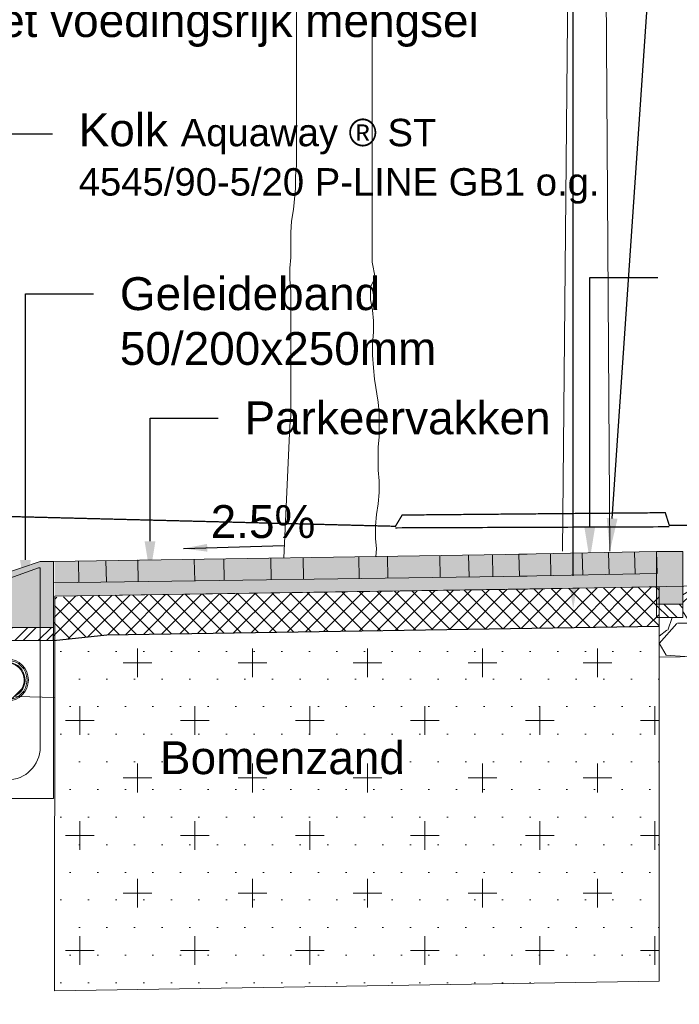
# Model space of a CAD drawing. Header units: metres. Extents: x -1 to 197910, y -70 to 354116.
# Tile 47 of 65: x 128.9 to 131.41, y 11.91 to 15.65. Entities that reach past the tile are written whole.
import ezdxf
from ezdxf import colors
from ezdxf.entities.mleader import LeaderData, LeaderLine
from ezdxf.math import Vec2, Vec3

# ---------------------------------------------------------------- set-up
doc = ezdxf.new("R2010")
doc.units = ezdxf.units.M
doc.set_wipeout_variables(frame=1)
doc.header["$PDMODE"] = 1
doc.linetypes.add('ACAD_ISO02W100', pattern=[15, 12, -3])
doc.layers.add('N-WE-AL-DETAIL-G', color=7, linetype='Continuous', lineweight=9)
doc.layers.add('X-XX-AL-AANKLEDING-T25', color=7, linetype='Continuous', lineweight=25)
doc.layers.add('X-XX-AL-DETAIL-G', color=7, linetype='Continuous')
doc.styles.add('NLCS_ISO', font='arial.ttf')
doc.styles.add('ROMANS', font='romans.shx', dxfattribs={"width": 0.9})
doc.styles.get("Standard").update_dxf_attribs({"font": 'arial.ttf'})
doc.dimstyles.new('1_50', dxfattribs={"dimscale": 0.05, "dimtxt": 1.8, "dimasz": 1.8, "dimexe": 1.8, "dimexo": 0.625, "dimgap": 0.9, "dimtad": 1, "dimlfac": -1, "dimzin": 0, "dimdsep": 46, "dimtxsty": 'ROMANS', "dimcen": 0.9, "dimse1": 1, "dimse2": 1, "dimadec": 0, "dimazin": 0, "dimtfac": 1, "dimtix": 1, "dimtofl": 0, "dimtmove": 2, "dimatfit": 3, "dimfxl": 1, "dimtolj": 1, "dimtzin": 0, "dimarcsym": 0})
doc.dimstyles.new('NLCS_1-50', dxfattribs={"dimscale": 0.05, "dimtxt": 2.5, "dimasz": 2.5, "dimexe": 1.25, "dimexo": 0.625, "dimtad": 1, "dimtxsty": 'Standard', "dimblk": 'OBLIQUE', "dimcen": 0, "dimse1": 1, "dimse2": 1, "dimadec": 0, "dimazin": 0, "dimtfac": 1, "dimtmove": 0, "dimatfit": 3, "dimfxl": 1, "dimarcsym": 0})

# ---------------------------------------------------------------- blocks, each defined once
blk = doc.blocks.new('Boom_zijaanzicht')
at = {"color": 0, "ltscale": 0.05, "flags": 128}
for points in [[(-0.3496592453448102, 0.005623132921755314), (-0.3522413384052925, 0.03431743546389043), (-0.3485603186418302, 0.07440167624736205), (-0.3485169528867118, 0.1217779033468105), (-0.3521212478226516, 0.1655131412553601), (-0.3593732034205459, 0.2056073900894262), (-0.3629774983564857, 0.2493426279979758), (-0.3629374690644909, 0.2930745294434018), (-0.3592564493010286, 0.3331587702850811), (-0.3591763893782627, 0.4206225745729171), (-0.362784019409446, 0.4607134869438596), (-0.3627006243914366, 0.5518216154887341), (-0.3590196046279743, 0.5919058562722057), (-0.3443622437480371, 0.6793563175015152), (-0.3406778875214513, 0.7230848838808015), (-0.336990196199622, 0.7704577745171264), (-0.3369501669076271, 0.8141896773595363), (-0.340554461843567, 0.8579249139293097), (-0.3405144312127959, 0.9016568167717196), (-0.3368334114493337, 0.9417410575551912), (-0.3295080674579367, 0.9818219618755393), (-0.3294647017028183, 1.029198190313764), (-0.3476529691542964, 1.065658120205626), (-0.3366666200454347, 1.123957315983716), (-0.3359961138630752, 2.389876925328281)], [(-0.04768443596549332, 2.120060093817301), (-0.04777116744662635, 1.491897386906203), (-0.04416353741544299, 1.45180647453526), (-0.04420690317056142, 1.40443024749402), (-0.03699164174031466, 1.324248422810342), (-0.02974302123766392, 1.280509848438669), (-0.02613872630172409, 1.236774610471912), (-0.02622545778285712, 1.14202215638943), (-0.02261782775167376, 1.101931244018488), (-0.02265785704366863, 1.058199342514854), (-0.02634221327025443, 1.014470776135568), (-0.02677587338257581, 0.5407085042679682), (-0.02316824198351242, 0.5006175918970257), (0, 0)]]:
    blk.add_lwpolyline(points, dxfattribs=at)
blk = doc.blocks.new('Combikolk_dwp')
at = {"color": 0}
blk.add_lwpolyline([(-0.2844364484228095, -0.9000000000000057), (-0.2844364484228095, -0.04999999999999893), (-0.1344364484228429, -0.04999999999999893), (0.01556355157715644, 0), (0.06556355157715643, 0), (0.06556355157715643, -0.9000000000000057)], close=True, dxfattribs=at)
blk.add_lwpolyline([(-0.2344364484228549, -0.09689361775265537), (-0.2344364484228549, -0.7049999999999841, 0.9999999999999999), (0.01556355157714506, -0.7049999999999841), (0.01556355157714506, -0.02393887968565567), (0.008949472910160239, -0.02393887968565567), (-0.09943644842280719, -0.06252735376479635), (-0.09943644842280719, -0.09689361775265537)], format="xyb", close=True, dxfattribs=at)
for radius in [0.08, 0.075]:
    blk.add_circle((-0.1094364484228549, -0.4499999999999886), radius, dxfattribs=at)
blk = doc.blocks.new('_Oblique')
at = {"color": 0, "linetype": 'ByBlock', "lineweight": -2}
blk.add_line((-0.5, -0.5), (0.5, 0.5), dxfattribs=at)
blk = doc.blocks.new('*D55')
at = {"layer": 'Defpoints', "color": 0, "transparency": 16777216}
for p in [(131.3360141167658, 13.63348717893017), (128.8351851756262, 13.52877061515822), (131.3360141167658, 9.683101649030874)]:
    blk.add_point(p, dxfattribs=at)
at = {"layer": 'N-WE-AL-DETAIL-G', "color": 0, "lineweight": -2, "transparency": 16777216}
blk.add_line((128.8351851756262, 9.683101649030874), (131.3360141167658, 9.683101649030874), dxfattribs=at)
at = {"layer": 'N-WE-AL-DETAIL-G', "color": 0, "lineweight": -2, "transparency": 16777216, "xscale": 0.125, "yscale": 0.125, "zscale": 0.125, "rotation": 180}
blk.add_blockref('_Oblique', (128.8351851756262, 9.683101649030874), dxfattribs=at)
at = {"layer": 'N-WE-AL-DETAIL-G', "color": 0, "lineweight": -2, "transparency": 16777216, "xscale": 0.125, "yscale": 0.125, "zscale": 0.125}
blk.add_blockref('_Oblique', (131.3360141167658, 9.683101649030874), dxfattribs=at)
at = {"layer": 'N-WE-AL-DETAIL-G', "color": 0, "transparency": 16777216, "insert": (130.085599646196, 9.778983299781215), "char_height": 0.125, "attachment_point": 5}
blk.add_mtext('Parkeerstrook / boom', dxfattribs=at)
blk = doc.blocks.new('*D87')
at = {"layer": 'Defpoints', "color": 0, "transparency": 16777216}
for p in [(131.3360141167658, 13.63348717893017), (133.334617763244, 13.66279214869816), (133.334617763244, 9.683101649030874)]:
    blk.add_point(p, dxfattribs=at)
at = {"layer": 'N-WE-AL-DETAIL-G', "color": 0, "lineweight": -2, "transparency": 16777216}
blk.add_line((131.3360141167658, 9.683101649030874), (133.334617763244, 9.683101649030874), dxfattribs=at)
at = {"layer": 'N-WE-AL-DETAIL-G', "color": 0, "lineweight": -2, "transparency": 16777216, "xscale": 0.125, "yscale": 0.125, "zscale": 0.125, "rotation": 180}
blk.add_blockref('_Oblique', (131.3360141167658, 9.683101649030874), dxfattribs=at)
at = {"layer": 'N-WE-AL-DETAIL-G', "color": 0, "lineweight": -2, "transparency": 16777216, "xscale": 0.125, "yscale": 0.125, "zscale": 0.125}
blk.add_blockref('_Oblique', (133.334617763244, 9.683101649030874), dxfattribs=at)
at = {"layer": 'N-WE-AL-DETAIL-G', "color": 0, "transparency": 16777216, "insert": (132.3353159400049, 9.79420328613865), "char_height": 0.125, "attachment_point": 5}
blk.add_mtext('Fietspad', dxfattribs=at)
blk = doc.blocks.new('*D64')
at = {"layer": 'Defpoints', "color": 0, "transparency": 16777216}
for p in [(129.0351851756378, 13.59543728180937), (128.8351851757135, 13.52331989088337), (129.0351851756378, 10.20509119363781)]:
    blk.add_point(p, dxfattribs=at)
at = {"layer": 'N-WE-AL-DETAIL-G', "color": 0, "lineweight": -2, "transparency": 16777216}
for p, q in [((128.8351851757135, 10.20509119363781), (129.0351851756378, 10.20509119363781)), ((129.0351851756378, 10.20509119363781), (129.5469518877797, 10.20509119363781))]:
    blk.add_line(p, q, dxfattribs=at)
at = {"layer": 'N-WE-AL-DETAIL-G', "color": 0, "lineweight": -2, "transparency": 16777216, "xscale": 0.125, "yscale": 0.125, "zscale": 0.125, "rotation": 180}
blk.add_blockref('_Oblique', (128.8351851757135, 10.20509119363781), dxfattribs=at)
at = {"layer": 'N-WE-AL-DETAIL-G', "color": 0, "lineweight": -2, "transparency": 16777216, "xscale": 0.125, "yscale": 0.125, "zscale": 0.125}
blk.add_blockref('_Oblique', (129.0351851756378, 10.20509119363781), dxfattribs=at)
at = {"layer": 'N-WE-AL-DETAIL-G', "color": 0, "transparency": 16777216, "insert": (129.3535685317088, 10.31146056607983), "char_height": 0.125, "attachment_point": 5}
blk.add_mtext('0,20', dxfattribs=at)
blk = doc.blocks.new('*D65')
at = {"layer": 'Defpoints', "color": 0, "transparency": 16777216}
for p in [(131.3360141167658, 13.63348717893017), (129.0351851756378, 13.59543728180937), (131.3360141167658, 10.20509119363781)]:
    blk.add_point(p, dxfattribs=at)
at = {"layer": 'N-WE-AL-DETAIL-G', "color": 0, "lineweight": -2, "transparency": 16777216}
blk.add_line((129.0351851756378, 10.20509119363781), (131.3360141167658, 10.20509119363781), dxfattribs=at)
at = {"layer": 'N-WE-AL-DETAIL-G', "color": 0, "lineweight": -2, "transparency": 16777216, "xscale": 0.125, "yscale": 0.125, "zscale": 0.125, "rotation": 180}
blk.add_blockref('_Oblique', (129.0351851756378, 10.20509119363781), dxfattribs=at)
at = {"layer": 'N-WE-AL-DETAIL-G', "color": 0, "lineweight": -2, "transparency": 16777216, "xscale": 0.125, "yscale": 0.125, "zscale": 0.125}
blk.add_blockref('_Oblique', (131.3360141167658, 10.20509119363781), dxfattribs=at)
at = {"layer": 'N-WE-AL-DETAIL-G', "color": 0, "transparency": 16777216, "insert": (130.1855996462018, 10.31146056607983), "char_height": 0.125, "attachment_point": 5}
blk.add_mtext('2,30', dxfattribs=at)
blk = doc.blocks.new('*D66')
at = {"layer": 'Defpoints', "color": 0, "transparency": 16777216}
for p in [(133.334617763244, 13.6707212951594), (131.3360141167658, 13.63348717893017), (133.334617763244, 10.20509119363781)]:
    blk.add_point(p, dxfattribs=at)
at = {"layer": 'N-WE-AL-DETAIL-G', "color": 0, "lineweight": -2, "transparency": 16777216}
blk.add_line((131.3360141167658, 10.20509119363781), (133.334617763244, 10.20509119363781), dxfattribs=at)
at = {"layer": 'N-WE-AL-DETAIL-G', "color": 0, "lineweight": -2, "transparency": 16777216, "xscale": 0.125, "yscale": 0.125, "zscale": 0.125, "rotation": 180}
blk.add_blockref('_Oblique', (131.3360141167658, 10.20509119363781), dxfattribs=at)
at = {"layer": 'N-WE-AL-DETAIL-G', "color": 0, "lineweight": -2, "transparency": 16777216, "xscale": 0.125, "yscale": 0.125, "zscale": 0.125}
blk.add_blockref('_Oblique', (133.334617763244, 10.20509119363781), dxfattribs=at)
at = {"layer": 'N-WE-AL-DETAIL-G', "color": 0, "transparency": 16777216, "insert": (132.3353159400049, 10.31146056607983), "char_height": 0.125, "attachment_point": 5}
blk.add_mtext('2,00', dxfattribs=at)
blk = doc.blocks.new('Opsluitband_100x200')
at = {"layer": 'N-WE-AL-DETAIL-G'}
h = blk.add_hatch(color=252, dxfattribs=at)
h.dxf.hatch_style = 1
h.paths.add_polyline_path([(0.09999999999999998, 0), (0, -1.387778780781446e-17), (0, -0.2), (0.09999999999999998, -0.2)])
at = {"layer": 'N-WE-AL-DETAIL-G', "linetype": 'Continuous'}
h = blk.add_hatch(dxfattribs=at)
h.set_pattern_fill('STEEL', color=252, scale=0.02, angle=90, style=0)
h.set_pattern_definition([(135, (-0.693957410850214, -0.005234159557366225), (-0.04490128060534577, -0.04490128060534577), []), (135, (-0.725707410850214, -0.005234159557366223), (-0.04490128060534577, -0.04490128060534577), [])])
h.paths.add_polyline_path([(0, -0.2), (-3.469446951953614e-18, -0.25), (0.09999999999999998, -0.25), (0.09999999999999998, -0.2)])
for points in [[(0, -0.2), (0, 0), (0.09999999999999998, 0), (0.09999999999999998, -0.2)], [(0, -0.2), (0, -0.25), (0.09999999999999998, -0.25), (0.09999999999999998, -0.2)]]:
    blk.add_lwpolyline(points, close=True)
blk = doc.blocks.new('hulpstuk 90 gr-v')
blk.add_wipeout([(-0.06247512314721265, 0.07000025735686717), (-0.06261141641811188, 0.12728391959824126), (-0.06640163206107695, 0.1387961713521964), (-0.06786128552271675, 0.15447442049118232), (-0.06530689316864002, 0.17161111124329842), (-0.05873845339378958, 0.18765397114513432), (-0.04979807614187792, 0.19895689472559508), (-0.03720856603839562, 0.20971290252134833), (-0.022247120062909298, 0.21645819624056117), (-0.007103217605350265, 0.21973969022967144), (0.005303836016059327, 0.22010430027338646), (0.02136002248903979, 0.21736972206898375), (0.03358461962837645, 0.21117134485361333), (0.045991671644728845, 0.20205608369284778), (0.05547941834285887, 0.19130007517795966), (0.06387242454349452, 0.17471030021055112), (0.06569699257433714, 0.16523042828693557), (0.06770401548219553, 0.15319828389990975), (0.06624436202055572, 0.1402546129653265), (0.0644197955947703, 0.13259779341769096), (0.062387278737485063, 0.1278323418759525), (0.06252487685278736, 0.07000025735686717), (0.06533326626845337, 0.0701556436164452), (0.06533326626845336, 0.02015550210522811), (0.06845222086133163, 0.02016292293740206), (0.06849980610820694, 0.00016297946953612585), (-0.06849980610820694, -0.00016297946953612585), (-0.06854739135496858, 0.019836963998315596), (-0.0655473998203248, 0.019844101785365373), (-0.06566636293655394, 0.06984396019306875)])
at = {"lineweight": 9}
for points in [[(-0.06270965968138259, 0.168575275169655), (-0.06247512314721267, 0.07000025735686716)], [(0.06229061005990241, 0.168461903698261), (0.06252487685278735, 0.07000025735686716)]]:
    blk.add_lwpolyline(points, dxfattribs=at)
at = {"color": 0, "lineweight": 9, "flags": 128}
for points in [[(-0.06554739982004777, 0.01984410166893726), (-0.06566636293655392, 0.06984396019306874), (0.06533326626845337, 0.07015564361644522), (0.06545222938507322, 0.02015578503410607)], [(-0.06854739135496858, 0.0198369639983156), (0.06845222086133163, 0.02016292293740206), (0.06849980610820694, 0.0001629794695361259), (-0.06849980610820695, -0.0001629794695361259), (-0.06854739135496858, 0.0198369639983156), (-0.06849980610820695, -0.0001629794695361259)]]:
    blk.add_lwpolyline(points, dxfattribs=at)
at = {"lineweight": 9}
for radius, start, end in [(0.0674733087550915, 338.1152868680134, 202.3874716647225), (0.06440221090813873, 346.365010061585, 194.2842083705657)]:
    blk.add_arc((-0.0002236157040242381, 0.1529823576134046), radius, start, end, dxfattribs=at)
blk = doc.blocks.new('Geleideband_5-20x25_a')
at = {"layer": 'N-WE-AL-DETAIL-G'}
h = blk.add_hatch(color=252, dxfattribs=at)
h.dxf.hatch_style = 1
h.paths.add_polyline_path([(0.2000000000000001, -0.25), (0, -0.25), (0, 0), (0.05000000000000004, 0), (0.2000000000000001, -0.04999999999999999)])
at = {"layer": 'N-WE-AL-DETAIL-G', "linetype": 'Continuous'}
h = blk.add_hatch(dxfattribs=at)
h.set_pattern_fill('STEEL', color=252, scale=0.02, angle=90, style=0)
h.set_pattern_definition([(135, (-16.71000581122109, -10.69827768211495), (-0.04490128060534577, -0.04490128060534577), []), (135, (-16.74175581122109, -10.69827768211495), (-0.04490128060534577, -0.04490128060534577), [])])
h.paths.add_polyline_path([(0.0002026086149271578, -0.3000000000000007), (0, -0.25), (0.2000000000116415, -0.25), (0.2000000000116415, -0.1752674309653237), (0.3500000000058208, -0.1714750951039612), (0.3499999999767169, -0.3000000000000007)])
blk.add_lwpolyline([(0.2000000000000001, -0.25), (0, -0.25), (0, 0), (0.05000000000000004, 0), (0.2000000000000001, -0.04999999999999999)], close=True)
blk.add_lwpolyline([(0.0002026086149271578, -0.3000000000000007), (0, -0.25), (0.2000000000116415, -0.25), (0.2000000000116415, -0.1752674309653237), (0.3500000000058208, -0.1714750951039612), (0.3499999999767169, -0.3000000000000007)], close=True, dxfattribs=at)

msp = doc.modelspace()

# ---------------------------------------------------------------- hatches: boundary and pattern name
at = {"layer": 'N-WE-AL-DETAIL-G', "true_color": 0x71432d}
h = msp.add_hatch(color=17, dxfattribs=at)
h.dxf.hatch_style = 1
h.paths.add_polyline_path([(131.3260141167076, 13.62755804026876), (130.8021983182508, 13.6179248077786), (130.8039657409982, 13.53386954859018), (131.3277942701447, 13.54418600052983)])
at = {"layer": 'N-WE-AL-DETAIL-G'}
h = msp.add_hatch(color=253, dxfattribs=at)
h.dxf.hatch_style = 1
h.paths.add_polyline_path([(129.2308061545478, 13.59265406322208), (129.0351851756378, 13.58950813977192), (129.0351851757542, 13.50948982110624), (129.2325277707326, 13.51220985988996)])
at = {"layer": 'N-WE-AL-DETAIL-G', "true_color": 0xb97150}
h = msp.add_hatch(color=13, dxfattribs=at)
h.dxf.hatch_style = 1
h.paths.add_polyline_path([(129.2308061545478, 13.59265406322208), (130.6107902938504, 13.61484662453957), (130.6125768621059, 13.53123156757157), (129.2325277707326, 13.51220985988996)])
at = {"layer": 'N-WE-AL-DETAIL-G'}
h = msp.add_hatch(color=253, dxfattribs=at)
h.dxf.hatch_style = 1
h.paths.add_polyline_path([(130.802198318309, 13.61792480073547), (130.610791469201, 13.61484664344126), (130.6125768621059, 13.53123156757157), (130.8039657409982, 13.53386954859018)])
at = {"layer": 'N-WE-AL-DETAIL-G', "linetype": 'Continuous'}
h = msp.add_hatch(dxfattribs=at)
h.set_pattern_fill('AR-SAND', color=252, scale=0.001, angle=45, style=0)
h.set_pattern_definition([(82.50000000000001, (131.3005754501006, 12.7175265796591), (-0.03573813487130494, 0.0334753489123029), [0, -0.03860799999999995, 0, -0.04317999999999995, 0, -0.04127499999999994]), (52.49999999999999, (131.3005754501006, 12.7175265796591), (-0.01890109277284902, 0.08247328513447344), [0, -0.020828, 0, -0.034798, 0, -0.013335]), (12.5, (131.2784840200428, 12.69543514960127), (0.05582998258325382, 0.05603323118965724), [0, -0.0127, 0, -0.04572, 0, -0.05969]), (2.499999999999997, (131.2784840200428, 12.69543514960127), (0.03822811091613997, 0.06975507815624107), [0, -0.00635, 0, -0.029972, 0, -0.03429])])
h.paths.add_polyline_path([(131.3260141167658, 13.49414026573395), (131.3260141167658, 13.54415094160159), (129.0351851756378, 13.50948981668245), (129.0351851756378, 13.45943072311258)])
h = msp.add_hatch(dxfattribs=at)
h.set_pattern_fill('GRAVEL', color=252, scale=0.015, style=0)
h.set_pattern_definition([(228.0127875, (122.6849634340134, 13.56283398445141), (-3.048000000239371, -3.428999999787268), [0.051258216, -5.07457254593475]), (184.969741, (122.6506734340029, 13.52473398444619), (4.571999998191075, 0.3810000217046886), [0.08796070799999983, -8.708107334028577]), (132.5104471, (122.5630434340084, 13.51711398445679), (3.810000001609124, -4.190999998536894), [0.062022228, -6.140208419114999]), (267.273689, (122.4144534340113, 13.42186398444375), (0.3810000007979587, 7.619999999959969), [0.08010067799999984, -7.92996561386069]), (292.83365418, (122.4106434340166, 13.34185398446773), (-1.905000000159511, 4.571999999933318), [0.07854505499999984, -7.775971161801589]), (357.2736889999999, (122.4411234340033, 13.2694639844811), (-7.619999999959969, 0.3810000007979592), [0.08010067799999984, -7.92996561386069]), (37.69424047, (122.5211334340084, 13.26565398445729), (-4.952999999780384, -3.810000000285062), [0.105929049, -10.48696729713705]), (72.25532837, (122.6049534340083, 13.33042398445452), (2.667000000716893, 8.381999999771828), [0.100007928, -9.90078849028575]), (121.42956562, (122.6354334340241, 13.42567398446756), (-3.048000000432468, 4.952999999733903), [0.08037195, -7.956831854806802]), (175.2363583, (122.5935234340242, 13.49425398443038), (4.190999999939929, -0.3810000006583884), [0.09175699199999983, -4.49609054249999]), (222.3974378, (122.5020834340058, 13.50187398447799), (-4.571999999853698, -4.191000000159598), [0.118661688, -11.74751587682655]), (138.81407483, (122.7916434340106, 13.41805398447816), (-2.666999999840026, 2.286000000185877), [0.04050068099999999, -4.0095848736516]), (171.4692344, (122.7611634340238, 13.44472398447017), (4.953000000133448, -0.7619999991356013), [0.07705229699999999, -7.628195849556]), (225, (122.6849634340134, 13.45615398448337), (-5.329070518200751e-17, -0.3810000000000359), [0.053881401, -0.4849339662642]), (203.19859051, (122.6582934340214, 13.50187398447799), (1.905000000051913, 0.7619999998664), [0.02901619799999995, -2.872593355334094]), (291.80140949, (122.6316234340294, 13.49044398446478), (-0.3810000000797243, 1.142999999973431), [0.041034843, -2.0107129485]), (30.96375653, (122.6468634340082, 13.45234398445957), (1.143000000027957, 0.7619999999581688), [0.06664794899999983, -2.154944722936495]), (161.56505118, (122.704013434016, 13.48663398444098), (0.7620000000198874, -0.380999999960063), [0.048193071, -1.1566347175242]), (16.389540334, (122.4106434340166, 13.49044398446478), (3.810000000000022, 1.143000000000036), [0.06751320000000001, -6.68382400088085]), (70.34617594, (122.4754134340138, 13.50949398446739), (-1.524000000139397, -4.190999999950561), [0.056639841, -5.607332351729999]), (293.19859051, (122.704013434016, 13.56283398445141), (-0.7619999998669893, 1.905000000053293), [0.05803201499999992, -2.843577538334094]), (343.6104596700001, (122.7268734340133, 13.50949398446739), (-3.810000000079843, 1.142999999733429), [0.06751319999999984, -6.683824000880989]), (339.44395478, (122.4106434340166, 13.25422398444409), (-1.904999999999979, 0.7620000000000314), [0.06510527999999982, -3.190160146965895]), (294.7751406, (122.4716034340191, 13.23136398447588), (-1.90500000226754, 4.190999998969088), [0.05455081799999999, -5.400539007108]), (66.80140949, (122.7078234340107, 13.18183398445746), (0.7619999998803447, 1.905000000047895), [0.05803201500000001, -2.843577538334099]), (17.35402464, (122.730683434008, 13.23517398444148), (-4.952999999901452, -1.524000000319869), [0.06386741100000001, -6.322856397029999]), (69.44395478, (122.5211334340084, 13.18183398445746), (-0.7620000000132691, -1.904999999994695), [0.03255263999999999, -3.2227127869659]), (101.309932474, (122.6849634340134, 13.18183398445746), (-0.38100000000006, 1.524000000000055), [0.01942719, -1.9232992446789]), (165.963756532, (122.6811534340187, 13.20088398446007), (1.142999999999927, -0.3809999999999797), [0.078545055, -1.49235818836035]), (186.00900596, (122.6049534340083, 13.21993398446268), (3.809999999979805, 0.381000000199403), [0.07279004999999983, -7.20620472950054]), (303.69006753, (122.6468634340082, 13.41805398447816), (-0.3810000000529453, 0.7619999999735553), [0.054948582, -1.318766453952]), (353.15722659, (122.677343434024, 13.37233398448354), (6.477000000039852, -0.761999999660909), [0.095933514, -9.49740135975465]), (60.9453959, (122.7725934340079, 13.36090398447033), (-1.524000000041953, -2.666999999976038), [0.039226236, -3.883408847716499]), (90, (122.7916434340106, 13.39519398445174), (-0.3809999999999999, 0.3809999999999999), [0.02286, -0.35814]), (120.25643716, (122.5973334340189, 13.23136398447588), (1.523999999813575, -2.667000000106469), [0.052930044, -5.240091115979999]), (48.01278749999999, (122.5706634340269, 13.2770839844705), (3.048000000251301, 3.428999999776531), [0.102516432, -5.023314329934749]), (0, (122.6392434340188, 13.35328398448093), (0.3809999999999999, 0.3809999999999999), [0.09906, -0.28194]), (325.3048465, (122.7383034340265, 13.35328398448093), (3.81000000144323, -2.666999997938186), [0.060241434, -5.963897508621]), (254.0546040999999, (122.7878334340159, 13.31899398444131), (-0.3809999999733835, -1.524000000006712), [0.05547436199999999, -2.7182475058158]), (207.64597536, (122.7725934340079, 13.26565398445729), (-7.239000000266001, -3.809999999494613), [0.09032176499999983, -8.941869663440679]), (175.42607874, (122.6925834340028, 13.22374398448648), (-4.952999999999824, 0.3809999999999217), [0.09555441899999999, -9.459876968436])])
h.paths.add_polyline_path([(131.4260141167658, 13.37755803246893), (131.3351851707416, 13.37755803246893), (131.3351851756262, 13.22665857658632), (133.7543637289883, 13.26584332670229), (133.7470961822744, 13.40659837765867), (133.1846177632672, 13.40659837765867), (133.184617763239, 13.53140105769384), (131.4260141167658, 13.49614503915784)])
at = {"layer": 'N-WE-AL-DETAIL-G'}
h = msp.add_hatch(dxfattribs=at)
h.set_pattern_fill('ANSI37', color=252, scale=0.015)
h.set_pattern_definition([(45, (107.8081048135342, 2.119247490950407), (-0.03367596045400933, 0.03367596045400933), []), (135, (107.8081048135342, 2.119247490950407), (-0.03367596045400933, -0.03367596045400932), [])])
h.paths.add_polyline_path([(129.1150496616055, 13.45929737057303), (129.0365894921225, 13.45332517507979), (129.030748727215, 13.28950813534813), (129.2357400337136, 13.31129059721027), (131.335185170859, 13.34432412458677), (131.3351851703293, 13.49432412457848), (130.8345196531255, 13.48428691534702)])
at = {"layer": 'N-WE-AL-DETAIL-G', "linetype": 'Continuous'}
h = msp.add_hatch(dxfattribs=at)
h.set_pattern_fill('AGR-BOMENZAND', color=252, scale=0.07, style=0, pattern_type=2)
h.set_pattern_definition([(0, (198373.0145956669, 354762.0480541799), (0.035, 0.105), [0, -0.105]), (0, (198373.0145956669, 354762.0480541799), (0.21875, 0.21875), [0.109375, -0.3281250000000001]), (90, (198373.0692831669, 354761.9933666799), (-0.21875, 0.21875), [0.109375, -0.3281250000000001])])
h.paths.add_polyline_path([(131.3351851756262, 11.99432412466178), (131.335185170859, 13.34432412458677), (129.2337813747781, 13.3112597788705), (129.0364362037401, 13.29011745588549), (129.0351851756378, 11.95813498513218)])

# ---------------------------------------------------------------- linework, layer by layer
at = {"layer": 'N-WE-AL-DETAIL-G', "color": 252, "linetype": 'Continuous'}
for p, q in [((131.2420833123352, 13.62600218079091), (131.2438702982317, 13.54250351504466)), ((129.3521831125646, 13.59575005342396), (129.3539351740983, 13.51388326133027)), ((129.5668552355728, 13.59805832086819), (129.5685933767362, 13.51684197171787)), ((129.6793448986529, 13.60011917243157), (129.6810939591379, 13.51839260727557)), ((129.8581182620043, 13.60274234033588), (129.8598707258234, 13.52085675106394)), ((129.9808474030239, 13.60471603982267), (129.9826059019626, 13.52254845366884)), ((130.1929139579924, 13.60680938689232), (130.1946547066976, 13.52547119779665)), ((130.3018742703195, 13.60987871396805), (130.3036485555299, 13.52697349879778)), ((130.501227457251, 13.61308466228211), (130.5030115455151, 13.52972138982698)), ((130.922112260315, 13.62040534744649), (130.9238987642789, 13.53692920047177)), ((131.0431579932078, 13.62187298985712), (131.0449398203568, 13.53861537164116)), ((131.1431317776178, 13.6241678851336), (131.1449219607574, 13.54051982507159)), ((131.2421121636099, 13.62465407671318), (131.2438179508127, 13.5449494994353))]:
    msp.add_line(p, q, dxfattribs=at)
at = {"layer": 'N-WE-AL-DETAIL-G', "linetype": 'Continuous'}
for p, q in [((129.030748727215, 13.58943678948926), (130.8335174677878, 13.61842846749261)), ((129.030748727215, 13.50942866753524), (130.8335174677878, 13.53427687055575)), ((130.8345196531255, 13.48428691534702), (133.2651697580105, 13.53301594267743)), ((131.3351851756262, 13.22665857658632), (133.7543637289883, 13.26584332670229))]:
    msp.add_line(p, q, dxfattribs=at)
at = {"layer": 'N-WE-AL-DETAIL-G', "color": 251, "linetype": 'Continuous'}
for p, q in [((129.1261579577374, 13.59097113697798), (129.1278744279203, 13.51076738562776)), ((129.2308061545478, 13.59265406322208), (129.2325277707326, 13.51220985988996)), ((130.6107990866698, 13.61429986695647), (130.6125768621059, 13.53123156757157)), ((130.7012044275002, 13.61630064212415), (130.702998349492, 13.53247787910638))]:
    msp.add_line(p, q, dxfattribs=at)
at = {"layer": 'N-WE-AL-DETAIL-G', "flags": 128}
for points in [[(131.1480684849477, 13.62925232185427), (131.1148323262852, 18.6556267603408), (130.5611165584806, 18.65998674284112), (130.3747372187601, 18.65737390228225), (130.3741023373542, 18.43907538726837), (130.5608197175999, 18.43939826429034), (130.5645665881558, 18.60636719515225), (131.0143672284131, 18.60576190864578), (130.9680686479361, 13.62949454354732)], [(129.0365940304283, 13.45815715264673), (131.3351851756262, 13.49432412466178)], [(129.0365940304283, 13.45815715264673), (130.8345196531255, 13.48428691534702)]]:
    msp.add_lwpolyline(points, dxfattribs=at)
at = {"layer": 'N-WE-AL-DETAIL-G', "color": 42, "linetype": 'ACAD_ISO02W100', "ltscale": 0.01, "const_width": 0.005, "flags": 128}
for points in [[(134.7316877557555, 13.7377971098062), (133.5351323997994, 13.72698094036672), (133.4851323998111, 13.67698094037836), (131.6803224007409, 13.62592068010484), (131.6603224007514, 13.72592068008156), (131.3739053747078, 13.72794605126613), (131.3588057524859, 13.77561156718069), (130.3579590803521, 13.76665443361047), (130.3320666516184, 13.72388081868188), (126.0833757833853, 13.83117910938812)], [(130.3320666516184, 13.71795167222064), (131.3739053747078, 13.7220169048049)]]:
    msp.add_lwpolyline(points, dxfattribs=at)
at = {"layer": 'N-WE-AL-DETAIL-G'}
msp.add_lwpolyline([(131.3260141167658, 13.62755803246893), (130.802198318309, 13.61792480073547), (130.8039657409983, 13.53386954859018), (131.3277942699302, 13.54418600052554)], close=True, dxfattribs=at)
at = {"layer": 'N-WE-AL-DETAIL-G', "flags": 128}
msp.add_lwpolyline([(131.3351851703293, 13.49432412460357), (131.3351851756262, 11.99432412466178), (129.0351851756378, 11.95813498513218), (129.0364333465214, 13.28707534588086), (129.0365849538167, 13.44849319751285), (129.0365940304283, 13.45815715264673)], close=True, dxfattribs=at)
at = {"layer": 'N-WE-AL-DETAIL-G', "linetype": 'Continuous'}
msp.add_lwpolyline([(129.0351851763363, 13.07271455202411), (126.0833757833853, 13.15336936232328), (123.1315663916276, 13.07271455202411)], dxfattribs=at)
at = {"layer": 'X-XX-AL-DETAIL-G'}
msp.add_lwpolyline([(129.030748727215, 13.28950813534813), (129.2337813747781, 13.3112597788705), (131.3351851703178, 13.34432412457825)], dxfattribs=at)

# ---------------------------------------------------------------- block references
at = {"layer": 'N-WE-AL-DETAIL-G', "color": 252, "xscale": -1}
msp.add_blockref('Boom_zijaanzicht', (129.9076309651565, 13.6035385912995), dxfattribs=at)
at = {"layer": 'N-WE-AL-DETAIL-G'}
for name, p in [('Opsluitband_100x200', (131.3260141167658, 13.62755803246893)), ('Combikolk_dwp', (128.9651851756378, 13.58950813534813))]:
    msp.add_blockref(name, p, dxfattribs=at)
at = {"layer": 'N-WE-AL-DETAIL-G', "xscale": -1}
msp.add_blockref('Geleideband_5-20x25_a', (129.030748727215, 13.58943678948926), dxfattribs=at)

# ---------------------------------------------------------------- texts
at = {"layer": 'X-XX-AL-AANKLEDING-T25', "style": 'NLCS_ISO'}
msp.add_text('2.5%%%', height=0.125, dxfattribs=at).set_placement((129.6294049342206, 13.67937599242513))
at = {"layer": 'X-XX-AL-AANKLEDING-T25', "insert": (129.4364270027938, 12.90652173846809), "char_height": 0.125, "width": 1.406589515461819, "attachment_point": 1, "style": 'NLCS_ISO'}
msp.add_mtext('Bomenzand', dxfattribs=at)

# ---------------------------------------------------------------- dimensions: what is measured, and where the dimension line sits
at = {"layer": 'N-WE-AL-DETAIL-G'}
for base, p1, p2, picture, middle in [((133.334617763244, 10.20509119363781), (131.3360141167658, 13.63348717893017), (133.334617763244, 13.6707212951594), '*D66', (132.3353159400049, 10.31146056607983)), ((131.3360141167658, 10.20509119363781), (129.0351851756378, 13.59543728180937), (131.3360141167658, 13.63348717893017), '*D65', (130.1855996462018, 10.31146056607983)), ((129.0351851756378, 10.20509119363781), (128.8351851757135, 13.52331989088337), (129.0351851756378, 13.59543728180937), '*D64', (129.3535685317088, 10.31146056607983))]:
    dim = msp.add_linear_dim(base=base, p1=p1, p2=p2, dimstyle='NLCS_1-50', override={"dimzin": 0}, dxfattribs=at)
    dim.commit()
    dim.dimension.update_dxf_attribs({"geometry": picture, "text_midpoint": middle})
for base, p1, p2, text, picture, middle in [((131.3360141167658, 9.683101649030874), (128.8351851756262, 13.52877061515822), (131.3360141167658, 13.63348717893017), 'Parkeerstrook / boom', '*D55', (130.085599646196, 9.778983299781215)), ((133.334617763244, 9.683101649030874), (131.3360141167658, 13.63348717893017), (133.334617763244, 13.66279214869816), 'Fietspad', '*D87', (132.3353159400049, 9.79420328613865))]:
    dim = msp.add_linear_dim(base=base, p1=p1, p2=p2, text=text, dimstyle='NLCS_1-50', override={"dimzin": 0}, dxfattribs=at)
    dim.commit()
    dim.dimension.update_dxf_attribs({"geometry": picture, "text_midpoint": middle})

# ---------------------------------------------------------------- leaders
msp.add_leader([(129.526266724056, 13.63947925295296), (129.9085689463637, 13.6507750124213)], dimstyle='1_50', override={"dimtad": 0}, dxfattribs=at)
at = {"layer": 'X-XX-AL-AANKLEDING-T25'}
ml = msp.add_multileader_mtext('Standard', dxfattribs=at)
ml.set_content('Uitsparing aanbrengen', color=256, style='NLCS_ISO')
ml.set_leader_properties()
ml.build(insert=Vec2(0, 0))
ml.multileader.update_dxf_attribs({"arrow_head_size": 0.125})
ctx = ml.context
ctx.base_point, ctx.char_height, ctx.arrow_head_size, ctx.landing_gap_size, ctx.plane_origin = Vec3(129.1287095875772, 16.28006670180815), 0.125, 0.125, 0.1, Vec3(132.5759453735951, 13.6623418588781)
ctx.text_align_type = 2
notes = []
notes.append((ctx, [(0, (1, 1, 0), (131.3291489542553, 16.28006670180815), (-1, 0), 0.2593070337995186, [(0, [(131.1480684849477, 13.62925232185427)], 0, [])])]))
ctx.mtext.insert, ctx.mtext.alignment, ctx.mtext.flow_direction = Vec3(130.9698419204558, 16.36094153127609), 3, 5
ml = msp.add_multileader_mtext('Standard', dxfattribs=at)
ml.set_content('Vario-Treebox sandwich constructie\\Pingeveegd met voedingsrijk mengsel', color=256, style='NLCS_ISO')
ml.set_leader_properties()
ml.build(insert=Vec2(0, 0))
ml.multileader.update_dxf_attribs({"arrow_head_size": 0.125})
ctx = ml.context
ctx.base_point, ctx.char_height, ctx.arrow_head_size, ctx.landing_gap_size, ctx.plane_origin = Vec3(127.7483598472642, 15.83645438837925), 0.125, 0.125, 0.1, Vec3(132.2552818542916, 13.2187295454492)
ctx.text_align_type = 2
notes.append((ctx, [(0, (1, 1, 0), (131.0084854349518, 15.83645438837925), (-1, 0), 0.2593070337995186, [(0, [(131.0084854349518, 13.41011242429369)], 0, [])])]))
ctx.mtext.insert, ctx.mtext.alignment, ctx.mtext.flow_direction = Vec3(130.6491784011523, 15.91732921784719), 3, 5
ml = msp.add_multileader_mtext('Standard', dxfattribs=at)
ml.set_content('\\pxsa1.16667;Kolk {\\H0.83333x;Aquaway ® ST \\P4545/90-5/20 P-LINE GB1 o.g.}', color=256, style='NLCS_ISO')
ml.set_leader_properties()
ml.build(insert=Vec2(0, 0))
ml.multileader.update_dxf_attribs({"arrow_head_size": 0.125})
ctx = ml.context
ctx.base_point, ctx.char_height, ctx.arrow_head_size, ctx.landing_gap_size, ctx.plane_origin = Vec3(129.0271901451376, 15.21596270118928), 0.125, 0.125, 0.1, Vec3(127.5210866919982, 13.26713103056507)
notes.append((ctx, [(0, (1, 1, 0), (128.767883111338, 15.21596270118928), (1, 0), 0.2593070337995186, [(0, [(128.767883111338, 13.37638199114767)], 0, [])])]))
ctx.mtext.insert, ctx.mtext.flow_direction = Vec3(129.1271901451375, 15.2937749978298), 5
ml = msp.add_multileader_mtext('Standard', dxfattribs=at)
ml.set_content('Uitstapstrook', color=256, style='NLCS_ISO')
ml.set_leader_properties()
ml.build(insert=Vec2(0, 0))
ml.multileader.update_dxf_attribs({"arrow_head_size": 0.125})
ctx = ml.context
ctx.base_point, ctx.char_height, ctx.arrow_head_size, ctx.landing_gap_size, ctx.plane_origin = Vec3(131.3306874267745, 14.66973619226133), 0.125, 0.125, 0.1, Vec3(129.8245839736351, 13.22148902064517)
notes.append((ctx, [(0, (1, 1, 0), (131.0713803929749, 14.66973619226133), (1, 0), 0.2593070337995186, [(0, [(131.0713803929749, 13.59660919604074)], 0, [])])]))
ctx.mtext.insert, ctx.mtext.flow_direction = Vec3(131.4306874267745, 14.7495878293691), 5
ml = msp.add_multileader_mtext('Standard', dxfattribs=at)
ml.set_content('Geleideband \\P50/200x250mm', color=256, style='NLCS_ISO')
ml.set_leader_properties()
ml.build(insert=Vec2(0, 0))
ml.multileader.update_dxf_attribs({"arrow_head_size": 0.125})
ctx = ml.context
ctx.base_point, ctx.char_height, ctx.arrow_head_size, ctx.landing_gap_size, ctx.plane_origin = Vec3(129.1838995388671, 14.60728226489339), 0.125, 0.125, 0.1, Vec3(127.6777960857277, 13.36158494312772)
notes.append((ctx, [(0, (1, 1, 0), (128.9245925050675, 14.60728226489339), (1, 0), 0.2593070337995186, [(0, [(128.9245925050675, 13.47083590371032)], 0, [])])]))
ctx.mtext.insert, ctx.mtext.flow_direction = Vec3(129.283899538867, 14.67084809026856), 5
ml = msp.add_multileader_mtext('Standard', dxfattribs=at)
ml.set_content('Parkeervakken', color=256, style='NLCS_ISO')
ml.set_leader_properties()
ml.build(insert=Vec2(0, 0))
ml.multileader.update_dxf_attribs({"arrow_head_size": 0.125})
ctx = ml.context
ctx.base_point, ctx.char_height, ctx.arrow_head_size, ctx.landing_gap_size, ctx.plane_origin = Vec3(129.6578502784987, 14.13514012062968), 0.125, 0.125, 0.1, Vec3(128.1517468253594, 13.16681550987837)
notes.append((ctx, [(0, (1, 1, 0), (129.3985432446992, 14.13514012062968), (1, 0), 0.2593070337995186, [(0, [(129.3985432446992, 13.54193568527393)], 0, [])])]))
ctx.mtext.insert, ctx.mtext.flow_direction = Vec3(129.7578502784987, 14.19866331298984), 5
for ctx, leaders in notes:
    for number, flags, end, landing, length, lines in leaders:
        leader = LeaderData()
        leader.index, (leader.has_last_leader_line, leader.has_dogleg_vector, leader.attachment_direction) = number, flags
        leader.last_leader_point, leader.dogleg_vector, leader.dogleg_length = Vec3(end), Vec3(landing), length
        for number, points, colour, breaks in lines:
            line = LeaderLine()
            line.index, line.vertices, line.color, line.breaks = number, Vec3.list(points), colors.encode_raw_color(colour), breaks
            leader.lines.append(line)
        ctx.leaders.append(leader)

# ---------------------------------------------------------------- next in the draw order: block references
at = {"lineweight": 9, "rotation": 314.8636781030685}
msp.add_blockref('hulpstuk 90 gr-v', (128.7474745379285, 13.03143245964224), dxfattribs=at)

doc.saveas('drawing.dxf')
